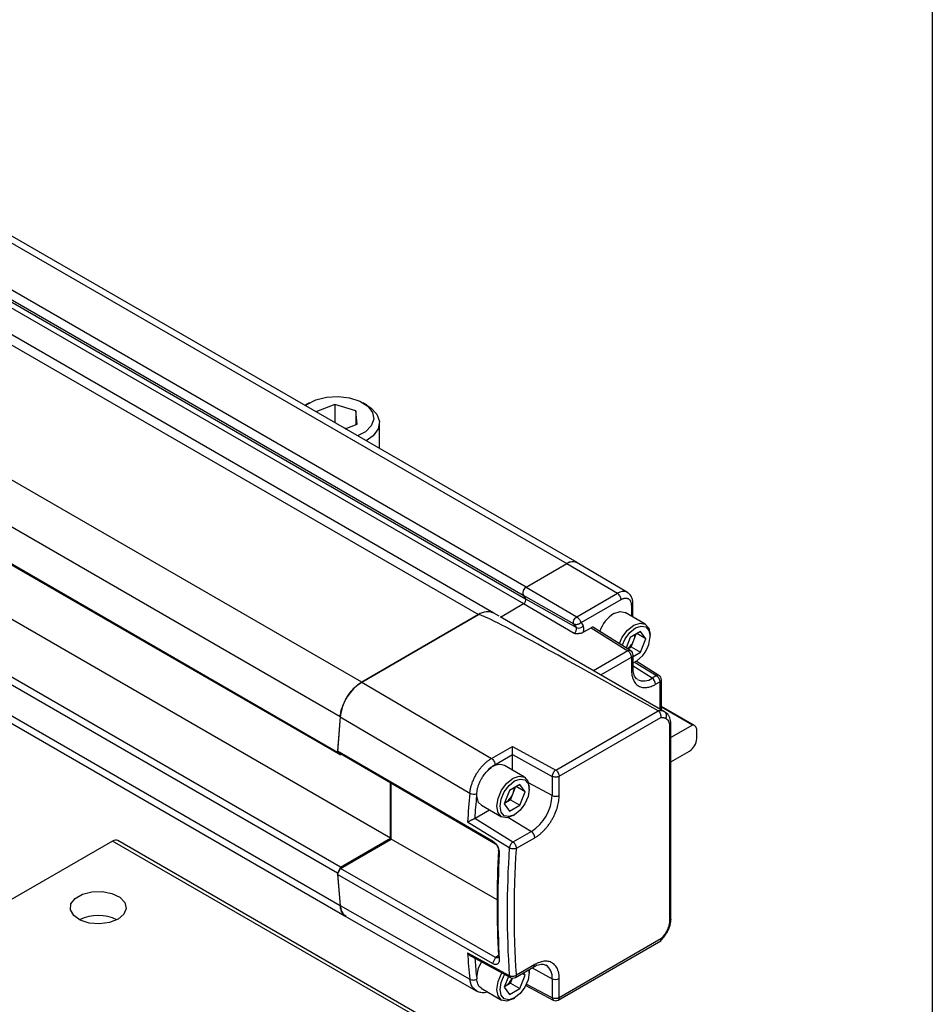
# Model space of a CAD drawing. Header units: millimetres. Extents: x 16 to 683, y 16 to 524.
# Tile 13 of 15: x 638 to 683, y 304 to 353. Entities that reach past the tile are written whole.
import ezdxf

# ---------------------------------------------------------------- set-up
doc = ezdxf.new("R2010")
doc.units = ezdxf.units.MM
doc.header["$LTSCALE"] = 2.5
doc.layers.add('TEXT', color=140, linetype='Continuous', lineweight=25)

msp = doc.modelspace()

# ---------------------------------------------------------------- linework, layer by layer
for p, q in [((396.009, 481.101), (664.709, 325.983)), ((665.209, 326.033), (396.509, 481.15)), ((662.712, 324.83), (394.011, 479.947)), ((393.856, 479.555), (662.557, 324.437)), ((393.977, 479.375), (662.677, 324.257)), ((393.884, 479.139), (662.584, 324.022)), ((391.678, 478.6), (660.378, 323.483)), ((661.128, 323.557), (392.428, 478.675)), ((654.65, 320.176), (385.949, 475.293)), ((384.895, 473.599), (653.596, 318.482)), ((384.761, 471.864), (653.462, 316.746)), ((384.902, 471.729), (653.603, 316.612)), ((656.065, 312.521), (387.364, 467.639)), ((653.462, 310.802), (384.761, 465.92)), ((653.603, 311.1), (384.902, 466.217)), ((384.895, 464.339), (653.596, 309.222)), ((385.199, 463.788), (653.9, 308.67)), ((652.093, 333.87), (651.893, 333.754)), ((653.336, 333.784), (652.394, 333.431)), ((654.364, 333.481), (653.336, 333.784)), ((653.336, 333.784), (653.336, 332.887)), ((654.898, 333.754), (654.698, 333.87)), ((654.424, 332.815), (654.364, 333.481)), ((654.364, 333.481), (654.364, 332.793)), ((653.867, 332.606), (653.774, 332.634)), ((653.84, 332.596), (654.424, 332.815)), ((655.52, 331.626), (655.52, 332.887)), ((662.712, 324.83), (664.709, 325.983)), ((662.712, 324.83), (664.709, 325.983)), ((664.709, 325.983), (667.186, 324.529)), ((667.673, 324.575), (665.212, 326.031)), ((662.557, 324.437), (662.677, 324.257)), ((662.557, 324.437), (665.052, 323.031)), ((662.557, 324.437), (662.677, 324.257)), ((662.712, 324.83), (665.188, 323.375)), ((665.188, 323.375), (667.186, 324.529)), ((661.451, 323.367), (662.584, 324.022)), ((662.584, 324.022), (665.061, 322.567)), ((662.677, 324.257), (665.172, 322.85)), ((665.4, 323.091), (667.361, 324.223)), ((667.87, 323.929), (667.87, 323.416)), ((667.943, 323.374), (667.943, 324.032)), ((654.646, 320.174), (660.378, 323.483)), ((660.378, 323.483), (654.65, 320.176)), ((661.386, 323.409), (661.128, 323.557)), ((668.551, 323.023), (667.57, 323.589)), ((669.5, 318.722), (661.429, 323.38)), ((665.172, 322.85), (665.052, 323.031)), ((665.4, 323.091), (665.502, 322.938)), ((665.512, 322.623), (665.894, 322.844)), ((665.894, 322.844), (667.703, 321.704)), ((667.835, 321.713), (666.014, 322.859)), ((668.323, 322.66), (667.813, 322.366)), ((667.991, 322.234), (668.108, 322.537)), ((668.578, 322.297), (668.136, 322.553)), ((668.578, 322.297), (668.323, 322.66)), ((668.784, 322.416), (668.784, 322.508)), ((667.813, 322.366), (667.613, 321.852)), ((667.863, 321.905), (667.991, 322.234)), ((668.323, 321.64), (668.578, 322.297)), ((667.703, 321.704), (666.018, 320.731)), ((667.689, 321.805), (667.863, 321.905)), ((667.832, 321.714), (667.835, 321.713)), ((667.863, 321.905), (668.323, 321.64)), ((667.952, 321.426), (668.323, 321.64)), ((667.952, 320.853), (667.952, 321.501)), ((666.37, 320.528), (667.879, 321.399)), ((667.879, 321.399), (667.879, 320.751)), ((667.989, 321.13), (668.068, 321.176)), ((668.056, 321.145), (669.095, 320.492)), ((669.222, 320.503), (668.11, 321.202)), ((668.887, 320.372), (667.952, 320.95)), ((667.952, 320.856), (667.952, 320.853)), ((669.22, 320.505), (669.222, 320.503)), ((654.646, 320.174), (661.005, 316.431)), ((669.095, 320.492), (668.887, 320.372)), ((669.058, 320.07), (669.266, 320.19)), ((669.266, 320.19), (669.266, 318.857)), ((669.339, 318.814), (669.339, 320.292)), ((664.158, 315.863), (669.181, 318.764)), ((670.97, 318.046), (669.339, 318.987)), ((670.874, 318.069), (669.339, 318.955)), ((653.592, 318.48), (659.95, 314.736)), ((664.333, 315.558), (669.322, 318.438)), ((669.809, 308.556), (669.809, 318.147)), ((669.736, 318.045), (669.736, 308.454)), ((670.874, 318.069), (669.809, 317.455)), ((671.073, 317.409), (671.073, 317.817)), ((653.462, 316.808), (661.063, 312.387)), ((653.603, 316.673), (653.462, 316.808)), ((653.462, 316.746), (653.603, 316.612)), ((653.603, 316.673), (661.203, 312.253)), ((661.005, 316.431), (662.035, 317.026)), ((662.035, 317.026), (664.158, 315.863)), ((669.809, 316.271), (670.72, 316.796)), ((661.181, 316.126), (662.04, 316.621)), ((662.04, 316.621), (663.986, 315.554)), ((662.04, 315.862), (662.04, 316.621)), ((662.629, 315.522), (661.648, 316.089)), ((656.065, 312.521), (656.065, 315.241)), ((656.1, 312.48), (656.1, 315.221)), ((663.986, 314.618), (662.832, 315.239)), ((663.986, 315.554), (663.986, 314.618)), ((664.333, 314.622), (664.333, 315.558)), ((661.891, 314.865), (661.636, 314.208)), ((662.401, 315.16), (661.891, 314.865)), ((661.941, 314.404), (662.069, 314.733)), ((662.069, 314.733), (662.186, 315.036)), ((662.656, 314.797), (662.214, 315.052)), ((662.656, 314.797), (662.401, 315.16)), ((662.401, 314.139), (662.656, 314.797)), ((662.862, 314.915), (662.862, 315.007)), ((661.646, 314.234), (661.686, 314.257)), ((661.686, 314.257), (661.647, 314.236)), ((661.686, 314.257), (661.941, 314.404)), ((661.941, 314.404), (662.401, 314.139)), ((660.204, 313.504), (660.915, 313.914)), ((660.523, 314.14), (661.504, 313.574)), ((661.636, 314.208), (661.891, 313.845)), ((661.891, 313.845), (662.401, 314.139)), ((661.883, 312.045), (659.837, 313.315)), ((662.065, 312.331), (660.189, 313.496)), ((661.851, 313.539), (662.965, 312.851)), ((662.067, 313.63), (662.146, 313.675)), ((662.965, 312.851), (662.065, 312.331)), ((642.435, 312.384), (628.293, 304.22)), ((670.72, 296.056), (642.435, 312.384)), ((670.97, 296.081), (642.685, 312.409)), ((653.603, 311.1), (656.065, 312.521)), ((653.603, 311.039), (656.1, 312.48)), ((661.284, 309.509), (656.1, 312.48)), ((661.203, 312.253), (661.063, 312.387)), ((662.236, 312.029), (663.136, 312.549)), ((661.391, 311.76), (661.355, 311.933)), ((653.603, 311.1), (653.462, 310.802)), ((653.462, 310.741), (653.603, 311.039)), ((661.203, 306.68), (653.603, 311.039)), ((661.063, 306.382), (653.462, 310.741)), ((653.592, 309.22), (659.95, 305.608)), ((653.917, 308.656), (660.3, 305.028)), ((664.281, 304.589), (669.306, 307.491)), ((669.322, 307.584), (664.333, 304.704)), ((659.837, 306.9), (661.883, 305.796)), ((660.008, 306.736), (661.941, 305.693)), ((661.203, 306.68), (661.063, 306.382)), ((661.355, 306.767), (661.203, 306.68)), ((661.355, 306.768), (661.391, 306.574)), ((662.184, 305.697), (663.084, 306.216)), ((663.136, 306.331), (662.236, 305.811)), ((662.86, 306.087), (662.862, 306.025)), ((662.862, 305.934), (662.862, 306.025)), ((662.999, 306.167), (663.986, 305.636)), ((663.081, 306.215), (663.084, 306.216)), ((661.838, 305.748), (661.636, 305.226)), ((661.941, 305.423), (662.035, 305.664)), ((662.401, 305.157), (662.656, 305.815)), ((662.656, 305.815), (662.522, 305.892)), ((662.656, 305.815), (662.579, 305.925)), ((663.986, 305.636), (663.986, 304.7)), ((664.333, 304.704), (664.333, 305.64)), ((660.5, 305.172), (661.504, 304.592)), ((661.636, 305.226), (661.891, 304.863)), ((661.646, 305.252), (661.686, 305.275)), ((661.686, 305.275), (661.647, 305.254)), ((661.686, 305.275), (661.941, 305.423)), ((661.891, 304.863), (662.401, 305.157)), ((661.941, 305.423), (662.401, 305.157)), ((662.69, 305.298), (664.039, 304.585)), ((663.986, 304.7), (662.714, 305.372)), ((662.067, 304.648), (662.146, 304.694)), ((664.039, 304.585), (664.037, 304.586))]:
    msp.add_line(p, q)
at = {"flags": 128}
for points in [[(652.393, 334.01), (652.92, 334.145), (653.493, 334.18), (654.056, 334.11), (654.555, 333.944), (654.941, 333.697), (655.175, 333.393), (655.235, 333.062), (655.114, 332.736), (654.826, 332.448), (654.447, 332.245)], [(651.884, 333.725), (651.965, 333.787), (652.393, 334.01)], [(654.898, 333.754), (655.087, 333.629), (655.391, 333.308), (655.518, 332.95), (655.456, 332.586), (655.211, 332.249), (654.868, 332.002)], [(667.007, 323.534), (667.312, 323.64), (667.57, 323.589)], [(667.281, 322.061), (667.426, 322.374), (667.684, 322.722), (667.988, 322.967), (668.293, 323.073), (668.551, 323.023), (668.723, 322.825), (668.784, 322.508)], [(667.418, 321.975), (667.562, 322.295), (667.794, 322.608), (668.068, 322.83), (668.342, 322.925), (668.574, 322.88), (668.729, 322.701), (668.784, 322.416)], [(667.989, 321.13), (667.988, 321.13), (667.952, 321.11)], [(662.067, 313.63), (662.066, 313.629), (661.762, 313.524), (661.504, 313.574), (661.331, 313.772), (661.271, 314.089), (661.331, 314.475), (661.504, 314.873), (661.762, 315.221), (662.066, 315.467), (662.371, 315.573), (662.629, 315.522), (662.801, 315.324), (662.862, 315.007), (662.862, 315.007)], [(662.862, 314.915), (662.807, 314.568), (662.652, 314.21), (662.42, 313.897), (662.146, 313.675), (661.872, 313.58), (661.64, 313.625), (661.484, 313.804), (661.43, 314.089), (661.484, 314.437), (661.64, 314.795), (661.872, 315.108), (662.146, 315.329), (662.42, 315.424), (662.652, 315.379), (662.807, 315.2), (662.862, 314.915)], [(660.523, 314.14), (660.381, 314.28), (660.292, 314.595)], [(642.7, 308.558), (642.284, 308.393), (641.792, 308.326), (641.291, 308.366), (640.85, 308.508), (640.527, 308.733), (640.366, 309.009), (640.39, 309.301), (640.594, 309.567), (640.951, 309.774), (641.413, 309.892), (641.918, 309.905), (642.397, 309.812), (642.786, 309.626), (643.032, 309.371), (643.102, 309.082), (642.986, 308.798), (642.7, 308.558)], [(660.292, 305.736), (660.381, 306.154), (660.523, 306.457)], [(662.849, 306.081), (662.862, 305.934), (662.807, 305.586), (662.652, 305.228), (662.42, 304.915), (662.146, 304.693), (661.872, 304.598), (661.64, 304.643), (661.484, 304.822), (661.43, 305.107), (661.484, 305.455), (661.64, 305.813), (661.659, 305.845)], [(662.067, 304.648), (662.066, 304.648), (661.762, 304.542), (661.504, 304.592), (661.331, 304.79), (661.271, 305.107), (661.331, 305.493), (661.504, 305.891), (661.52, 305.919)]]:
    msp.add_lwpolyline(points, dxfattribs=at)
for centre, radius, start, end in [((664.999, 325.603), 0.478, 63.5314, 127.3046), ((665.002, 325.574), 0.503, 65.6929, 125.6176), ((662.872, 324.54), 0.332, 119.018, 198.0001), ((662.872, 324.54), 0.332, 119.018, 198.0001), ((667.467, 324.159), 0.465, 63.9768, 127.2601), ((666.977, 324.206), 0.385, 2.6294, 57.0819), ((662.488, 324.196), 0.199, 299.018, 18.0001), ((662.488, 324.196), 0.199, 299.018, 18.0001), ((667.82, 324.042), 0.123, 293.7293, 354.9326), ((660.817, 322.879), 0.746, 65.3081, 126.0023), ((660.817, 322.881), 0.745, 65.262, 126.0485), ((667.956, 322.066), 1.748, 122.8633, 159.8004), ((665.282, 323.102), 0.275, 246.4418, 323.1751), ((664.945, 322.776), 0.24, 299.018, 18.0001), ((667.225, 322.543), 0.826, 338.062, 357.2379), ((667.057, 322.585), 0.998, 308.8442, 339.375), ((667.325, 322.437), 1.459, 295.437, 359.1683), ((667.777, 321.593), 0.133, 65.388, 123.525), ((667.702, 321.501), 0.25, 0.0848, 57.8093), ((667.829, 320.864), 0.124, 293.8208, 354.859), ((669.169, 320.389), 0.127, 66.3276, 125.4221), ((669.089, 320.292), 0.25, 0.1345, 57.8657), ((655.917, 318.213), 2.336, 122.8418, 173.3959), ((668.477, 320.909), 0.676, 242.7006, 307.3866), ((668.672, 320.051), 0.386, 2.6952, 56.15), ((669.265, 318.181), 0.59, 66.5421, 98.235), ((707.208, 313.461), 53.847, 174.6496, 176.5019), ((707.26, 313.454), 53.902, 174.6503, 176.4328), ((670.861, 317.855), 0.215, 349.9745, 86.6766), ((670.306, 317.444), 0.768, 302.6055, 357.3945), ((661.408, 315.397), 0.732, 70.8651, 145.5589), ((664.363, 315.538), 0.378, 149.7774, 177.6309), ((664.364, 315.555), 0.37, 123.8344, 152.0782), ((713.72, 309.772), 53.999, 174.7252, 176.2377), ((661.169, 315.065), 0.959, 302.638, 339.7729), ((661.303, 315.042), 0.826, 338.062, 357.2379), ((661.77, 314.719), 2.217, 302.6055, 357.3945), ((664.156, 314.965), 0.386, 243.854, 297.3007), ((662.75, 312.53), 0.386, 2.6952, 56.15), ((642.582, 312.18), 0.251, 65.6929, 125.6176), ((662.26, 312.015), 0.371, 121.6327, 148.5773), ((708.217, 309.35), 46.933, 176.846, 183.154), ((708.89, 308.92), 47.111, 176.1973, 183.8027), ((662.263, 311.998), 0.383, 146.6121, 172.9983), ((694.118, 313.461), 40.743, 183.7408, 185.9716), ((694.065, 313.454), 40.693, 183.8226, 185.9724), ((654.303, 309.245), 0.707, 181.8987, 229.0229), ((641.728, 306.631), 2.106, 64.2129, 115.7871), ((700.342, 309.772), 40.606, 184.0555, 185.8846), ((663.013, 306.318), 0.124, 305.1375, 6.1747), ((663.285, 305.715), 0.705, 353.546, 56.7054), ((661.2, 306.052), 0.917, 302.0334, 334.9894), ((662.006, 305.798), 0.123, 180.8881, 239.314), ((662.059, 305.913), 0.25, 241.6329, 299.8744), ((664.156, 305.983), 0.386, 243.854, 297.3007), ((664.112, 304.688), 0.127, 174.5759, 233.6602), ((664.156, 304.806), 0.25, 242.1394, 299.8269)]:
    msp.add_arc(centre, radius, start, end)
msp.add_ellipse((781.946, 252.078), major_axis=(121.571, -71.401), ratio=0.007557, start_param=2.763056, end_param=3.137304)
for points, knots in [([(667.943, 324.032), (667.939, 324.095), (667.929, 324.246), (667.842, 324.448), (667.721, 324.534), (667.667, 324.573)], [0, 0, 0, 0, 0.289893, 0.686203, 1, 1, 1, 1]), ([(667.361, 324.223), (667.374, 324.231), (667.4, 324.245), (667.44, 324.262), (667.479, 324.276), (667.517, 324.286), (667.554, 324.291), (667.59, 324.293), (667.625, 324.291), (667.664, 324.284), (667.706, 324.268), (667.75, 324.241), (667.788, 324.205), (667.82, 324.157), (667.858, 324.074), (667.865, 323.988), (667.87, 323.929)], [0, 0, 0, 0, 0.049534, 0.099068, 0.148603, 0.198139, 0.247676, 0.297215, 0.346756, 0.396299, 0.474194, 0.552897, 0.633794, 0.708297, 0.80139, 1, 1, 1, 1]), ([(665.052, 323.031), (665.039, 323.05), (665.032, 323.078), (665.033, 323.14), (665.041, 323.175), (665.068, 323.244), (665.088, 323.278), (665.134, 323.336), (665.161, 323.36), (665.188, 323.375)], [0, 0, 0, 0, 0.25, 0.25, 0.5, 0.5, 0.75, 0.75, 1, 1, 1, 1]), ([(665.052, 323.031), (665.059, 323.027), (665.071, 323.021), (665.097, 323.012), (665.132, 323.005), (665.178, 323.004), (665.23, 323.01), (665.278, 323.024), (665.325, 323.044), (665.364, 323.066), (665.389, 323.083), (665.4, 323.091)], [0, 0, 0, 0, 0.068356, 0.125021, 0.249345, 0.373091, 0.496556, 0.654982, 0.744984, 0.88357, 1, 1, 1, 1]), ([(665.188, 323.375), (665.196, 323.37), (665.212, 323.36), (665.235, 323.342), (665.255, 323.322), (665.274, 323.302), (665.291, 323.283), (665.305, 323.264), (665.328, 323.232), (665.356, 323.188), (665.383, 323.133), (665.394, 323.105), (665.4, 323.091)], [0, 0, 0, 0, 0.0870843, 0.1687856, 0.2451132, 0.3160789, 0.3816979, 0.44199, 0.4969808, 0.6774483, 0.8447623, 1, 1, 1, 1]), ([(665.512, 322.623), (665.515, 322.634), (665.521, 322.654), (665.529, 322.685), (665.534, 322.714), (665.54, 322.753), (665.542, 322.81), (665.534, 322.867), (665.52, 322.906), (665.51, 322.926), (665.504, 322.935), (665.502, 322.938)], [0, 0, 0, 0, 0.083629, 0.167268, 0.250927, 0.318973, 0.500224, 0.750615, 0.874587, 0.95769, 1, 1, 1, 1]), ([(665.061, 322.567), (665.082, 322.566), (665.119, 322.564), (665.175, 322.562), (665.23, 322.562), (665.288, 322.564), (665.347, 322.57), (665.405, 322.581), (665.462, 322.598), (665.495, 322.615), (665.512, 322.623)], [0, 0, 0, 0, 0.133166, 0.231572, 0.356697, 0.475844, 0.598419, 0.727026, 0.861189, 1, 1, 1, 1]), ([(666.021, 322.854), (666.014, 322.857), (665.999, 322.866), (665.969, 322.869), (665.933, 322.863), (665.907, 322.85), (665.894, 322.844)], [0, 0, 0, 0, 0.196065, 0.454086, 0.722064, 1, 1, 1, 1]), ([(667.879, 321.399), (667.879, 321.452), (667.86, 321.516), (667.795, 321.629), (667.749, 321.677), (667.703, 321.704)], [0, 0, 0, 0, 0.5, 0.5, 1, 1, 1, 1]), ([(667.879, 321.399), (667.898, 321.414), (667.937, 321.442), (667.957, 321.481), (667.951, 321.501), (667.951, 321.501)], [0, 0, 0, 0, 0.4870105, 0.974021, 1, 1, 1, 1]), ([(667.879, 320.751), (667.879, 320.726), (667.88, 320.678), (667.885, 320.608), (667.893, 320.54), (667.905, 320.475), (667.921, 320.412), (667.939, 320.353), (667.967, 320.28), (668.01, 320.197), (668.07, 320.112), (668.141, 320.041), (668.223, 319.985), (668.312, 319.943), (668.442, 319.908), (668.615, 319.904), (668.8, 319.948), (668.933, 320.004), (669.007, 320.041), (669.044, 320.062), (669.058, 320.07)], [0, 0, 0, 0, 0.034297, 0.068595, 0.102892, 0.137189, 0.171487, 0.205784, 0.240081, 0.305071, 0.370065, 0.435124, 0.500166, 0.565492, 0.630155, 0.760076, 0.879937, 0.939684, 0.97707, 1, 1, 1, 1]), ([(668.166, 320.312), (668.116, 320.354), (668.024, 320.43), (667.958, 320.654), (667.953, 320.808), (667.952, 320.853)], [0, 0, 0, 0, 0.451235, 0.840883, 1, 1, 1, 1]), ([(653.592, 318.48), (653.6, 318.558), (653.613, 318.639), (653.65, 318.802), (653.675, 318.885), (653.734, 319.052), (653.769, 319.134), (653.847, 319.297), (653.892, 319.378), (653.988, 319.532), (654.039, 319.606), (654.149, 319.747), (654.208, 319.814), (654.328, 319.936), (654.39, 319.992), (654.516, 320.092), (654.581, 320.136), (654.646, 320.174)], [0, 0, 0, 0, 0.125, 0.125, 0.25, 0.25, 0.375, 0.375, 0.5, 0.5, 0.625, 0.625, 0.75, 0.75, 0.875, 0.875, 1, 1, 1, 1]), ([(669.095, 320.492), (669.104, 320.487), (669.121, 320.475), (669.146, 320.453), (669.171, 320.427), (669.195, 320.396), (669.217, 320.36), (669.238, 320.318), (669.253, 320.277), (669.264, 320.232), (669.265, 320.205), (669.266, 320.19)], [0, 0, 0, 0, 0.094468, 0.188801, 0.286268, 0.389457, 0.500149, 0.617121, 0.750084, 0.857393, 1, 1, 1, 1]), ([(669.339, 320.292), (669.339, 320.292), (669.345, 320.273), (669.325, 320.234), (669.285, 320.204), (669.266, 320.19)], [0, 0, 0, 0, 0.010335, 0.505167, 1, 1, 1, 1]), ([(669.322, 318.438), (669.324, 318.448), (669.326, 318.468), (669.326, 318.498), (669.324, 318.527), (669.319, 318.555), (669.313, 318.58), (669.305, 318.603), (669.293, 318.633), (669.275, 318.669), (669.246, 318.709), (669.214, 318.743), (669.191, 318.758), (669.181, 318.764)], [0, 0, 0, 0, 0.085631, 0.166445, 0.242445, 0.313636, 0.380022, 0.44161, 0.498408, 0.621692, 0.748033, 0.888381, 1, 1, 1, 1]), ([(669.559, 318.399), (669.59, 318.457), (669.601, 318.525), (669.579, 318.645), (669.546, 318.695), (669.5, 318.722)], [0, 0, 0, 0, 0.5, 0.5, 1, 1, 1, 1]), ([(669.5, 318.722), (669.536, 318.704), (669.579, 318.683), (669.607, 318.642), (669.611, 318.636)], [0, 0, 0, 0, 0.861773, 1, 1, 1, 1]), ([(669.809, 318.147), (669.806, 318.196), (669.801, 318.295), (669.759, 318.43), (669.696, 318.552), (669.637, 318.613), (669.607, 318.643)], [0, 0, 0, 0, 0.2439, 0.493672, 0.746509, 1, 1, 1, 1]), ([(669.322, 318.438), (669.337, 318.439), (669.365, 318.44), (669.407, 318.438), (669.454, 318.433), (669.505, 318.421), (669.541, 318.407), (669.559, 318.399)], [0, 0, 0, 0, 0.166672, 0.3333464, 0.5000261, 0.7500205, 1, 1, 1, 1]), ([(669.559, 318.399), (669.614, 318.374), (669.659, 318.329), (669.72, 318.208), (669.736, 318.131), (669.736, 318.045)], [0, 0, 0, 0, 0.5, 0.5, 1, 1, 1, 1]), ([(669.736, 318.045), (669.755, 318.06), (669.794, 318.089), (669.815, 318.128), (669.809, 318.147), (669.809, 318.147)], [0, 0, 0, 0, 0.498868, 0.997736, 1, 1, 1, 1]), ([(662.04, 316.621), (662.04, 316.622), (662.04, 316.647), (662.04, 316.712), (662.039, 316.799), (662.039, 316.871), (662.038, 316.923), (662.037, 316.978), (662.036, 317.008), (662.035, 317.026)], [0, 0, 0, 0, 0.002244, 0.197841, 0.424837, 0.547248, 0.68857, 0.816907, 1, 1, 1, 1]), ([(659.95, 314.736), (659.952, 314.76), (659.958, 314.809), (659.97, 314.885), (659.985, 314.963), (660.005, 315.043), (660.028, 315.126), (660.056, 315.209), (660.087, 315.293), (660.122, 315.378), (660.161, 315.463), (660.203, 315.547), (660.249, 315.631), (660.306, 315.726), (660.377, 315.833), (660.465, 315.951), (660.561, 316.066), (660.666, 316.173), (660.776, 316.272), (660.89, 316.36), (660.967, 316.408), (661.005, 316.431)], [0, 0, 0, 0, 0.038604, 0.07796, 0.118022, 0.15874, 0.200057, 0.24191, 0.284229, 0.32694, 0.369966, 0.413223, 0.456629, 0.500095, 0.565458, 0.633612, 0.704158, 0.776624, 0.850476, 0.925135, 1, 1, 1, 1]), ([(661.005, 316.431), (661.051, 316.404), (661.097, 316.356), (661.162, 316.243), (661.181, 316.179), (661.181, 316.126)], [0, 0, 0, 0, 0.5, 0.5, 1, 1, 1, 1]), ([(660.296, 314.71), (660.297, 314.729), (660.298, 314.769), (660.305, 314.833), (660.315, 314.9), (660.33, 314.971), (660.35, 315.046), (660.375, 315.123), (660.404, 315.202), (660.448, 315.302), (660.511, 315.426), (660.59, 315.551), (660.667, 315.657), (660.735, 315.739), (660.781, 315.788), (660.804, 315.811)], [0, 0, 0, 0, 0.054568, 0.111282, 0.170104, 0.231003, 0.293956, 0.358941, 0.425928, 0.494872, 0.615699, 0.7473, 0.836818, 0.921048, 1, 1, 1, 1]), ([(664.158, 315.863), (664.204, 315.836), (664.249, 315.787), (664.314, 315.674), (664.333, 315.611), (664.333, 315.558)], [0, 0, 0, 0, 0.5, 0.5, 1, 1, 1, 1]), ([(664.333, 315.558), (664.288, 315.531), (664.224, 315.516), (664.096, 315.515), (664.032, 315.529), (663.986, 315.554)], [0, 0, 0, 0, 0.5, 0.5, 1, 1, 1, 1]), ([(659.95, 314.736), (659.97, 314.724), (659.996, 314.713), (660.054, 314.696), (660.088, 314.69), (660.155, 314.684), (660.188, 314.685), (660.249, 314.694), (660.275, 314.701), (660.296, 314.71)], [0, 0, 0, 0, 0.25, 0.25, 0.5, 0.5, 0.75, 0.75, 1, 1, 1, 1]), ([(660.292, 314.595), (660.292, 314.607), (660.292, 314.626), (660.292, 314.655), (660.293, 314.681), (660.295, 314.7), (660.296, 314.71)], [0, 0, 0, 0, 0.323823, 0.501562, 0.76468, 1, 1, 1, 1]), ([(663.136, 312.549), (663.157, 312.561), (663.2, 312.587), (663.265, 312.63), (663.328, 312.677), (663.392, 312.728), (663.454, 312.782), (663.516, 312.839), (663.595, 312.917), (663.689, 313.021), (663.794, 313.153), (663.893, 313.294), (663.984, 313.441), (664.066, 313.593), (664.162, 313.801), (664.253, 314.057), (664.308, 314.305), (664.327, 314.472), (664.332, 314.561), (664.333, 314.605), (664.333, 314.622)], [0, 0, 0, 0, 0.034297, 0.068595, 0.102892, 0.137189, 0.171487, 0.205784, 0.240081, 0.305071, 0.370066, 0.435125, 0.500166, 0.565492, 0.630155, 0.760076, 0.879937, 0.939684, 0.977073, 1, 1, 1, 1]), ([(659.837, 313.315), (659.846, 313.319), (659.863, 313.329), (659.894, 313.344), (659.932, 313.365), (659.976, 313.388), (660.024, 313.413), (660.069, 313.435), (660.114, 313.458), (660.155, 313.479), (660.178, 313.49), (660.189, 313.496)], [0, 0, 0, 0, 0.099587, 0.202746, 0.309104, 0.469033, 0.572638, 0.694196, 0.805687, 0.907337, 1, 1, 1, 1]), ([(661.063, 312.387), (661.074, 312.38), (661.096, 312.366), (661.13, 312.341), (661.162, 312.312), (661.204, 312.268), (661.254, 312.205), (661.305, 312.12), (661.347, 312.029), (661.375, 311.936), (661.391, 311.844), (661.391, 311.788), (661.391, 311.76)], [0, 0, 0, 0, 0.061284, 0.122069, 0.18294, 0.244478, 0.371199, 0.497628, 0.624367, 0.752102, 0.876089, 1, 1, 1, 1]), ([(662.236, 312.029), (662.235, 312.037), (662.235, 312.052), (662.232, 312.075), (662.228, 312.095), (662.22, 312.122), (662.208, 312.158), (662.186, 312.201), (662.16, 312.241), (662.131, 312.277), (662.099, 312.308), (662.076, 312.324), (662.065, 312.331)], [0, 0, 0, 0, 0.0764814, 0.1436904, 0.2015807, 0.2502123, 0.3835344, 0.5001389, 0.6304979, 0.7500684, 0.8768213, 1, 1, 1, 1]), ([(661.203, 312.253), (661.212, 312.247), (661.229, 312.236), (661.254, 312.213), (661.278, 312.186), (661.301, 312.153), (661.321, 312.117), (661.339, 312.07), (661.356, 312.006), (661.355, 311.96), (661.355, 311.933)], [0, 0, 0, 0, 0.092745, 0.188855, 0.288371, 0.391334, 0.497777, 0.607005, 0.774524, 1, 1, 1, 1]), ([(662.236, 312.029), (662.189, 312.006), (662.124, 311.995), (661.994, 312.001), (661.929, 312.018), (661.883, 312.045)], [0, 0, 0, 0, 0.5, 0.5, 1, 1, 1, 1]), ([(662.236, 305.811), (662.227, 305.936), (662.211, 306.185), (662.19, 306.561), (662.172, 306.939), (662.158, 307.319), (662.146, 307.702), (662.138, 308.086), (662.133, 308.472), (662.131, 308.989), (662.136, 309.641), (662.156, 310.43), (662.188, 311.225), (662.22, 311.761), (662.236, 312.029)], [0, 0, 0, 0, 0.062507, 0.1250121, 0.1875153, 0.2500165, 0.3125158, 0.3750132, 0.4375086, 0.5000022, 0.6250371, 0.7500484, 0.8750362, 1, 1, 1, 1]), ([(653.908, 308.682), (653.851, 308.716), (653.709, 308.798), (653.621, 309.015), (653.598, 309.18), (653.592, 309.22)], [0, 0, 0, 0, 0.340537, 0.839895, 1, 1, 1, 1]), ([(669.736, 308.454), (669.736, 308.369), (669.72, 308.273), (669.659, 308.082), (669.614, 307.985), (669.559, 307.896)], [0, 0, 0, 0, 0.5, 0.5, 1, 1, 1, 1]), ([(669.593, 307.865), (669.625, 307.921), (669.689, 308.033), (669.756, 308.211), (669.801, 308.39), (669.806, 308.501), (669.809, 308.557)], [0, 0, 0, 0, 0.248185, 0.497531, 0.748125, 1, 1, 1, 1]), ([(669.809, 308.556), (669.809, 308.556), (669.815, 308.538), (669.794, 308.499), (669.755, 308.469), (669.736, 308.454)], [0, 0, 0, 0, 0.002191, 0.501095, 1, 1, 1, 1]), ([(669.293, 307.479), (669.35, 307.54), (669.459, 307.66), (669.551, 307.8), (669.596, 307.868)], [0, 0, 0, 0, 0.512013, 1, 1, 1, 1]), ([(669.295, 307.485), (669.296, 307.485), (669.311, 307.487), (669.32, 307.51), (669.328, 307.545), (669.324, 307.571), (669.322, 307.584)], [0, 0, 0, 0, 0.010095, 0.445736, 0.708225, 1, 1, 1, 1]), ([(669.559, 307.896), (669.547, 307.877), (669.523, 307.84), (669.486, 307.785), (669.44, 307.723), (669.386, 307.655), (669.344, 307.608), (669.322, 307.584)], [0, 0, 0, 0, 0.166671, 0.333344, 0.500023, 0.750019, 1, 1, 1, 1]), ([(669.559, 307.896), (669.572, 307.886), (669.596, 307.868), (669.592, 307.868), (669.59, 307.867)], [0, 0, 0, 0, 0.569572, 1, 1, 1, 1]), ([(659.837, 306.9), (659.865, 306.862), (659.914, 306.796), (659.981, 306.755), (660.01, 306.738)], [0, 0, 0, 0, 0.575284, 1, 1, 1, 1]), ([(660.292, 305.736), (660.275, 305.9), (660.247, 306.195), (660.223, 306.493), (660.213, 306.626)], [0, 0, 0, 0, 0.55609, 1, 1, 1, 1]), ([(661.391, 306.574), (661.391, 306.562), (661.392, 306.536), (661.389, 306.501), (661.383, 306.469), (661.37, 306.429), (661.347, 306.386), (661.306, 306.351), (661.254, 306.332), (661.195, 306.332), (661.13, 306.347), (661.085, 306.37), (661.063, 306.382)], [0, 0, 0, 0, 0.0622527, 0.123976, 0.1857586, 0.2481871, 0.3757974, 0.5026606, 0.6289345, 0.755809, 0.8779685, 1, 1, 1, 1]), ([(661.355, 306.768), (661.356, 306.759), (661.357, 306.742), (661.355, 306.721), (661.351, 306.703), (661.345, 306.69), (661.339, 306.68), (661.332, 306.672), (661.326, 306.667), (661.312, 306.658), (661.287, 306.652), (661.247, 306.658), (661.217, 306.673), (661.203, 306.68)], [0, 0, 0, 0, 0.091699, 0.175184, 0.25045, 0.317496, 0.37632, 0.426918, 0.46929, 0.503435, 0.678505, 0.843969, 1, 1, 1, 1]), ([(663.084, 306.216), (663.137, 306.244), (663.29, 306.324), (663.511, 306.364), (663.617, 306.324), (663.669, 306.304)], [0, 0, 0, 0, 0.210214, 0.612926, 1, 1, 1, 1]), ([(664.333, 305.64), (664.332, 305.664), (664.332, 305.714), (664.326, 305.785), (664.318, 305.853), (664.306, 305.92), (664.29, 305.983), (664.271, 306.043), (664.243, 306.118), (664.2, 306.201), (664.138, 306.288), (664.066, 306.36), (663.983, 306.417), (663.893, 306.46), (663.761, 306.495), (663.585, 306.499), (663.398, 306.454), (663.263, 306.398), (663.188, 306.36), (663.15, 306.339), (663.136, 306.331)], [0, 0, 0, 0, 0.034297, 0.068595, 0.102892, 0.137189, 0.171487, 0.205784, 0.240081, 0.305071, 0.370066, 0.435125, 0.500166, 0.565492, 0.630155, 0.760076, 0.879937, 0.939684, 0.977073, 1, 1, 1, 1]), ([(659.95, 305.608), (659.995, 305.582), (660.058, 305.569), (660.185, 305.576), (660.248, 305.595), (660.295, 305.626)], [0, 0, 0, 0, 0.5, 0.5, 1, 1, 1, 1]), ([(660.279, 305.049), (660.195, 305.107), (660.026, 305.224), (659.975, 305.48), (659.95, 305.608)], [0, 0, 0, 0, 0.496928, 1, 1, 1, 1]), ([(660.527, 305.166), (660.491, 305.188), (660.409, 305.236), (660.322, 305.39), (660.302, 305.541), (660.291, 305.623)], [0, 0, 0, 0, 0.260814, 0.598467, 1, 1, 1, 1]), ([(661.883, 305.796), (661.929, 305.769), (661.994, 305.755), (662.124, 305.761), (662.189, 305.78), (662.236, 305.811)], [0, 0, 0, 0, 0.5, 0.5, 1, 1, 1, 1]), ([(662.183, 305.697), (662.184, 305.697), (662.203, 305.702), (662.227, 305.739), (662.233, 305.787), (662.236, 305.811)], [0, 0, 0, 0, 0.027294, 0.513647, 1, 1, 1, 1]), ([(660.248, 305.058), (660.311, 305.029), (660.437, 304.97), (660.631, 304.953), (660.759, 304.983), (660.807, 304.994)], [0, 0, 0, 0, 0.384871, 0.768164, 1, 1, 1, 1]), ([(664.333, 304.704), (664.326, 304.7), (664.312, 304.693), (664.291, 304.684), (664.272, 304.678), (664.244, 304.67), (664.207, 304.664), (664.15, 304.66), (664.073, 304.666), (664.015, 304.685), (663.986, 304.7), (663.986, 304.7)], [0, 0, 0, 0, 0.075991, 0.143139, 0.201402, 0.250837, 0.38408, 0.501388, 0.697913, 0.991291, 1, 1, 1, 1]), ([(664.333, 304.704), (664.33, 304.68), (664.324, 304.631), (664.3, 304.593), (664.281, 304.589), (664.28, 304.589)], [0, 0, 0, 0, 0.494142, 0.988284, 1, 1, 1, 1])]:
    msp.add_open_spline(points, degree=3, knots=knots)
for points in [[(660.804, 315.811), (660.921, 315.943), (661.051, 316.051), (661.181, 316.126)], [(660.204, 313.504), (660.23, 313.866), (660.259, 314.229), (660.292, 314.595)], [(660.189, 313.496), (660.195, 313.498), (660.2, 313.501), (660.204, 313.504)], [(661.391, 311.76), (661.295, 309.979), (661.295, 308.245), (661.391, 306.574)], [(660.292, 305.736), (660.289, 305.697), (660.289, 305.659), (660.291, 305.623)]]:
    msp.add_open_spline(points, degree=3)
at = {"layer": 'TEXT'}
msp.add_line((682.625, 523.875), (682.625, 15.875), dxfattribs=at)

doc.saveas('drawing.dxf')
